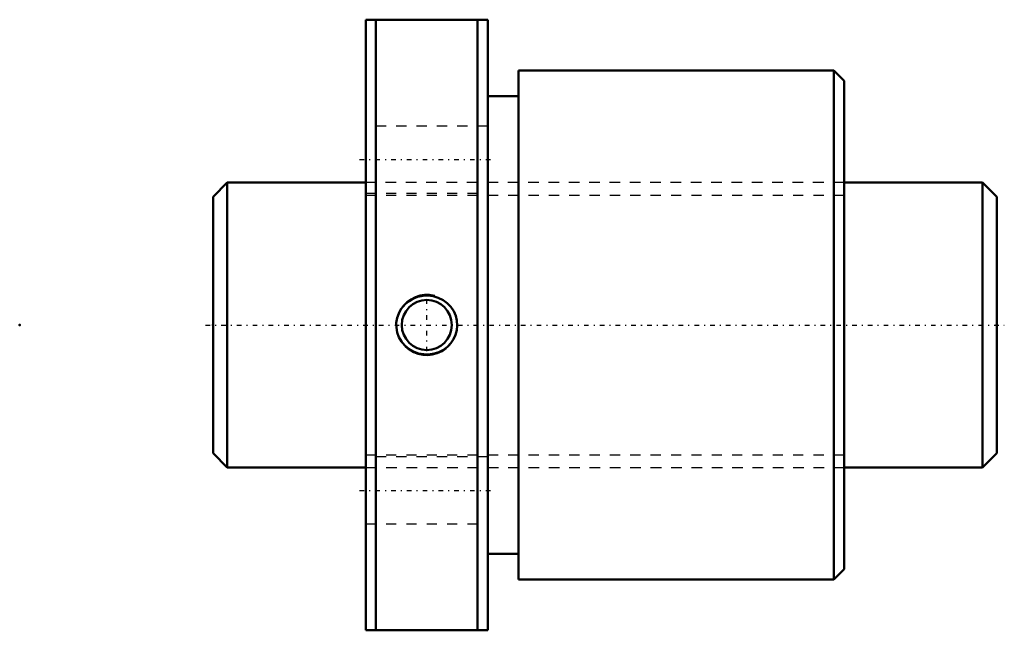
# Model space of a CAD drawing. Header units: millimetres. Extents: x -19 to 77.8, y -30 to 30.
import ezdxf

# ---------------------------------------------------------------- set-up
doc = ezdxf.new("R2010")
doc.units = ezdxf.units.MM
doc.linetypes.add('Center', pattern=[1.5, 0.45, -0.5, 0.05, -0.5])
doc.linetypes.add('Dashed', pattern=[2, 1, -1])
for name, color, linetype, lineweight in [('2d ConnectionPoints', 7, 'Continuous', 50), ('AM_0', 7, 'Continuous', 50), ('AM_5', 3, 'Continuous', 25), ('AM_7', 7, 'Center', 25), ('AM_9', 6, 'Dashed', 25)]:
    doc.layers.add(name, color=color, linetype=linetype, lineweight=lineweight)

# ---------------------------------------------------------------- blocks, each defined once
blk = doc.blocks.new('1_BTK_2806V_2_6ZZ_Nut_0_in_BTK2806V_2_6ZZ_77LC7T_000_4')
at = {"layer": 'AM_0'}
for p, q in [((15, 30), (15, -30)), ((15, 30), (27, 30)), ((16, 30), (16, -30)), ((26, 30), (26, -30)), ((27, 30), (27, -30)), ((30, 25), (30, -25)), ((61, 25), (30, 25)), ((61, 25), (61, -25)), ((62, 24), (61, 25)), ((62, 24), (62, -24)), ((30, 22.5), (27, 22.5)), ((27, -22.5), (30, -22.5)), ((61, -25), (62, -24)), ((30, -25), (61, -25)), ((27, -30), (15, -30))]:
    blk.add_line(p, q, dxfattribs=at)
blk.add_lwpolyline([(18.917, 2.082), (19.257, 2.356), (19.634, 2.577), (20.104, 2.763), (20.599, 2.869), (21.116, 2.893), (21.629, 2.831), (22.129, 2.682), (22.596, 2.451), (23.012, 2.146), (23.37, 1.775), (23.649, 1.358), (23.851, 0.9), (23.966, 0.431), (24, -0.051), (23.951, -0.519), (23.825, -0.973), (23.625, -1.4), (23.359, -1.788), (23.024, -2.136), (22.638, -2.425), (22.195, -2.655), (21.72, -2.81), (21.211, -2.888), (20.697, -2.88), (20.185, -2.786), (19.695, -2.607), (19.246, -2.348), (18.848, -2.016), (18.521, -1.629), (18.266, -1.192), (18.098, -0.733), (18.011, -0.252), (18.009, 0.221), (18.086, 0.689), (18.24, 1.133), (18.464, 1.545), (18.917, 2.082)], dxfattribs=at)
blk.add_circle((21, 0), 2.459, dxfattribs=at)
at = {"layer": 'AM_5'}
blk.add_arc((21, 0), 3, 75, 15, dxfattribs=at)
at = {"layer": 'AM_7'}
for p, q in [((14.4, 16.25), (27.6, 16.25)), ((21, -2.581), (21, 2.581)), ((14.4, -16.25), (27.6, -16.25))]:
    blk.add_line(p, q, dxfattribs=at)
at = {"layer": 'AM_9'}
for p, q in [((27, 19.55), (15, 19.55)), ((15.05, 16.8), (15, 16.8)), ((15.05, 16.8), (15.05, -16.8)), ((61.95, 16.8), (61.95, -16.8)), ((62, 16.8), (61.95, 16.8)), ((61.95, 14), (15.05, 14)), ((15, 12.95), (27, 12.95)), ((27, -12.95), (15, -12.95)), ((15.05, -14), (61.95, -14)), ((15, -16.8), (15.05, -16.8)), ((61.95, -16.8), (62, -16.8)), ((15, -19.55), (27, -19.55))]:
    blk.add_line(p, q, dxfattribs=at)
blk = doc.blocks.new('2_BTK_2806V_2_600_Shaft_0_in_BTK2806V_2_6ZZ_77LC7T_000_4')
at = {"layer": 'AM_0'}
for p, q in [((1.4, 14), (0, 12.6)), ((1.4, 14), (1.4, -14)), ((15, 14), (1.4, 14)), ((75.6, 14), (62, 14)), ((77, 12.6), (75.6, 14)), ((75.6, 14), (75.6, -14)), ((0, 12.6), (0, -12.6)), ((77, 12.6), (77, -12.6)), ((0, -12.6), (1.4, -14)), ((75.6, -14), (77, -12.6)), ((1.4, -14), (15, -14)), ((62, -14), (75.6, -14))]:
    blk.add_line(p, q, dxfattribs=at)
at = {"layer": 'AM_5', "linetype": 'Dashed'}
for p, q in [((15, 12.773), (62, 12.773)), ((15, -12.773), (62, -12.773))]:
    blk.add_line(p, q, dxfattribs=at)
at = {"layer": 'AM_7'}
blk.add_line((-0.75, 0), (77.75, 0), dxfattribs=at)
at = {"layer": 'AM_9'}
for p, q in [((62, 14), (15, 14)), ((15, -14), (62, -14))]:
    blk.add_line(p, q, dxfattribs=at)

msp = doc.modelspace()

# ---------------------------------------------------------------- linework, layer by layer
at = {"layer": '2d ConnectionPoints'}
for p in [(-19, 0), (0, 0), (77, 0)]:
    msp.add_point(p, dxfattribs=at)

# ---------------------------------------------------------------- block references
for name in ['1_BTK_2806V_2_6ZZ_Nut_0_in_BTK2806V_2_6ZZ_77LC7T_000_4', '2_BTK_2806V_2_600_Shaft_0_in_BTK2806V_2_6ZZ_77LC7T_000_4']:
    msp.add_blockref(name, (0, 0))

doc.saveas('drawing.dxf')
